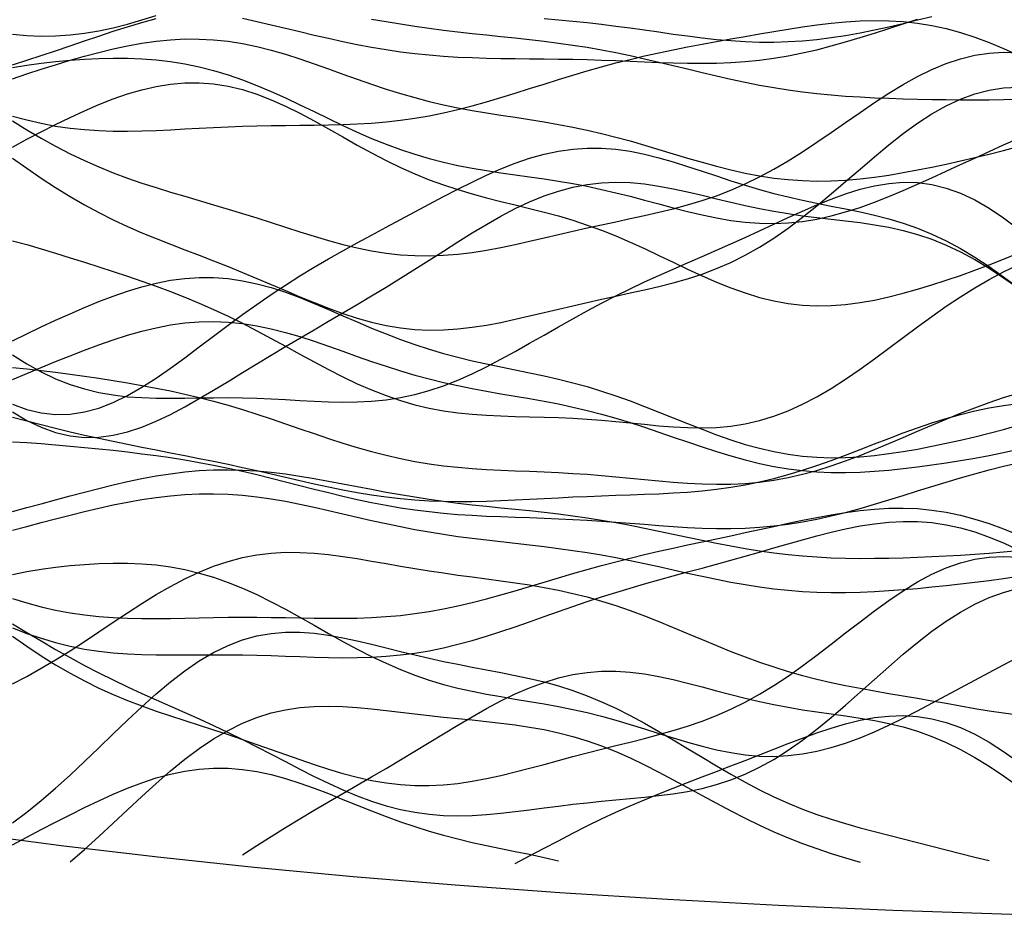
# Model space of a CAD drawing. Extents: x -15.9 to 15.9, y -4.2 to 4.2.
# Tile 4 of 13: x -8.1 to -3, y -4.2 to 0.5. Entities that reach past the tile are written whole.
import ezdxf

# ---------------------------------------------------------------- set-up
doc = ezdxf.new("R2010")
doc.units = 0

msp = doc.modelspace()

# ---------------------------------------------------------------- linework, layer by layer
at = {"layer": 'CNC'}
for points in [[(-8.17983, 0.41413), (-8.10513, 0.40681), (-8.03043, 0.40354), (-7.95573, 0.4044), (-7.88103, 0.40938), (-7.80632, 0.41833), (-7.73162, 0.431), (-7.65692, 0.44706), (-7.58222, 0.46607), (-7.50752, 0.48755), (-7.43282, 0.51095)], [(-8.17983, 0.25402), (-8.10513, 0.27778), (-8.03043, 0.30226), (-7.95573, 0.32735), (-7.88103, 0.35282), (-7.80632, 0.37842), (-7.73162, 0.40381), (-7.65692, 0.42862), (-7.58222, 0.45246), (-7.50752, 0.47491), (-7.43282, 0.49555)], [(-8.17983, -0.01235), (-8.10513, -0.03261), (-8.03043, -0.04988), (-7.95573, -0.06401), (-7.88103, -0.07501), (-7.80632, -0.08294), (-7.73162, -0.08803), (-7.65692, -0.09054), (-7.58222, -0.09086), (-7.50752, -0.08941), (-7.43282, -0.08663), (-7.35811, -0.08298), (-7.28341, -0.07889), (-7.20871, -0.07476), (-7.13401, -0.07091), (-7.05931, -0.06757), (-6.98461, -0.06489), (-6.9099, -0.06291), (-6.8352, -0.06157), (-6.7605, -0.06071), (-6.6858, -0.06011), (-6.6111, -0.05944), (-6.5364, -0.05837), (-6.46169, -0.05651), (-6.38699, -0.05348), (-6.31229, -0.04895), (-6.23759, -0.0426), (-6.16289, -0.03419), (-6.08819, -0.02358), (-6.01348, -0.01069), (-5.93878, 0.00446), (-5.86408, 0.02173), (-5.78938, 0.04092), (-5.71468, 0.06175), (-5.63998, 0.08389), (-5.56527, 0.10694), (-5.49057, 0.13052), (-5.41587, 0.15423), (-5.34117, 0.17772), (-5.26647, 0.20065), (-5.19177, 0.22277), (-5.11706, 0.24389), (-5.04236, 0.26387), (-4.96766, 0.28269), (-4.89296, 0.30036), (-4.81826, 0.31696), (-4.74356, 0.33264), (-4.66885, 0.34754), (-4.59415, 0.36184), (-4.51945, 0.37567), (-4.44475, 0.38916), (-4.37005, 0.40238), (-4.29535, 0.41533), (-4.22064, 0.42793), (-4.14594, 0.44004), (-4.07124, 0.45141), (-3.99654, 0.46174), (-3.92184, 0.47066), (-3.84714, 0.47776), (-3.77243, 0.4826), (-3.69773, 0.48474), (-3.62303, 0.48376), (-3.54833, 0.4793), (-3.47363, 0.47107), (-3.39893, 0.45886), (-3.32422, 0.44257), (-3.24952, 0.42225), (-3.17482, 0.39802), (-3.10012, 0.37017), (-3.02542, 0.3391), (-2.95072, 0.30528)], [(-6.98461, 0.49661), (-6.9099, 0.47985), (-6.8352, 0.46252), (-6.7605, 0.44483), (-6.6858, 0.42701), (-6.6111, 0.40936), (-6.5364, 0.39216), (-6.46169, 0.37571), (-6.38699, 0.36029), (-6.31229, 0.34616), (-6.23759, 0.33349), (-6.16289, 0.32244), (-6.08819, 0.31308), (-6.01348, 0.30542), (-5.93878, 0.29937), (-5.86408, 0.2948), (-5.78938, 0.29153), (-5.71468, 0.28931), (-5.63998, 0.28787), (-5.56527, 0.28693), (-5.49057, 0.28621), (-5.41587, 0.28546), (-5.34117, 0.28447), (-5.26647, 0.28308), (-5.19177, 0.2812), (-5.11706, 0.27883), (-5.04236, 0.27601), (-4.96766, 0.27291), (-4.89296, 0.26972), (-4.81826, 0.26673), (-4.74356, 0.26424), (-4.66885, 0.26261), (-4.59415, 0.26218), (-4.51945, 0.2633), (-4.44475, 0.26629), (-4.37005, 0.2714), (-4.29535, 0.27884), (-4.22064, 0.28873), (-4.14594, 0.30109), (-4.07124, 0.3159), (-3.99654, 0.33299), (-3.92184, 0.35217), (-3.84714, 0.37313), (-3.77243, 0.39552), (-3.69773, 0.41897), (-3.62303, 0.44305), (-3.54833, 0.46736), (-3.47363, 0.49149)], [(-6.31229, 0.49237), (-6.23759, 0.47973), (-6.16289, 0.46752), (-6.08819, 0.45595), (-6.01348, 0.44517), (-5.93878, 0.4352), (-5.86408, 0.42603), (-5.78938, 0.41752), (-5.71468, 0.40951), (-5.63998, 0.40174), (-5.56527, 0.39394), (-5.49057, 0.38585), (-5.41587, 0.37717), (-5.34117, 0.36766), (-5.26647, 0.35711), (-5.19177, 0.34538), (-5.11706, 0.33238), (-5.04236, 0.31811), (-4.96766, 0.30266), (-4.89296, 0.28616), (-4.81826, 0.26883), (-4.74356, 0.25094), (-4.66885, 0.23279), (-4.59415, 0.21471), (-4.51945, 0.19703), (-4.44475, 0.18006), (-4.37005, 0.16408), (-4.29535, 0.14934), (-4.22064, 0.13599), (-4.14594, 0.12417), (-4.07124, 0.1139), (-3.99654, 0.10517), (-3.92184, 0.0979), (-3.84714, 0.09195), (-3.77243, 0.08716), (-3.69773, 0.08335), (-3.62303, 0.08032), (-3.54833, 0.07791), (-3.47363, 0.07597), (-3.39893, 0.07442), (-3.32422, 0.07322), (-3.24952, 0.0724), (-3.17482, 0.07206), (-3.10012, 0.07235), (-3.02542, 0.0735), (-2.95072, 0.07578)], [(-5.41587, 0.49442), (-5.34117, 0.48824), (-5.26647, 0.4814), (-5.19177, 0.47377), (-5.11706, 0.46531), (-5.04236, 0.45605), (-4.96766, 0.4461), (-4.89296, 0.43566), (-4.81826, 0.425), (-4.74356, 0.41442), (-4.66885, 0.40428), (-4.59415, 0.39496), (-4.51945, 0.38682), (-4.44475, 0.38023), (-4.37005, 0.3755), (-4.29535, 0.37289), (-4.22064, 0.3726), (-4.14594, 0.37474), (-4.07124, 0.37935), (-3.99654, 0.3864), (-3.92184, 0.39576), (-3.84714, 0.40726), (-3.77243, 0.42067), (-3.69773, 0.4357), (-3.62303, 0.45206), (-3.54833, 0.46944), (-3.47363, 0.48757), (-3.39893, 0.50617)], [(-8.17983, 0.18122), (-8.10513, 0.20666), (-8.03043, 0.23124), (-7.95573, 0.25494), (-7.88103, 0.27763), (-7.80632, 0.29913), (-7.73162, 0.31915), (-7.65692, 0.33739), (-7.58222, 0.35346), (-7.50752, 0.36699), (-7.43282, 0.37759), (-7.35811, 0.3849), (-7.28341, 0.38863), (-7.20871, 0.38854), (-7.13401, 0.38452), (-7.05931, 0.37655), (-6.98461, 0.36473), (-6.9099, 0.34929), (-6.8352, 0.33058), (-6.7605, 0.30904), (-6.6858, 0.28521), (-6.6111, 0.25969), (-6.5364, 0.23311), (-6.46169, 0.20611), (-6.38699, 0.1793), (-6.31229, 0.15324), (-6.23759, 0.12841), (-6.16289, 0.10518), (-6.08819, 0.08379), (-6.01348, 0.06439), (-5.93878, 0.04696), (-5.86408, 0.03136), (-5.78938, 0.01736), (-5.71468, 0.00461), (-5.63998, -0.00729), (-5.56527, -0.0188), (-5.49057, -0.03038), (-5.41587, -0.04247), (-5.34117, -0.05547), (-5.26647, -0.0697), (-5.19177, -0.08538), (-5.11706, -0.10262), (-5.04236, -0.12142), (-4.96766, -0.14164), (-4.89296, -0.16303), (-4.81826, -0.18526), (-4.74356, -0.20787), (-4.66885, -0.23038), (-4.59415, -0.25225), (-4.51945, -0.27294), (-4.44475, -0.29194), (-4.37005, -0.30877), (-4.29535, -0.32305), (-4.22064, -0.33445), (-4.14594, -0.34279), (-4.07124, -0.34794), (-3.99654, -0.34993), (-3.92184, -0.34887), (-3.84714, -0.34494), (-3.77243, -0.33841), (-3.69773, -0.32959), (-3.62303, -0.31881), (-3.54833, -0.30638), (-3.47363, -0.29261), (-3.39893, -0.27774), (-3.32422, -0.26197), (-3.24952, -0.24539), (-3.17482, -0.22804), (-3.10012, -0.20985), (-3.02542, -0.19069), (-2.95072, -0.17039)], [(-8.17983, -0.03772), (-8.10513, -0.08338), (-8.03043, -0.12729), (-7.95573, -0.16889), (-7.88103, -0.20779), (-7.80632, -0.24378), (-7.73162, -0.27684), (-7.65692, -0.30709), (-7.58222, -0.33483), (-7.50752, -0.36044), (-7.43282, -0.38438), (-7.35811, -0.40716), (-7.28341, -0.42927), (-7.20871, -0.45115), (-7.13401, -0.47319), (-7.05931, -0.49564), (-6.98461, -0.51866), (-6.9099, -0.54223), (-6.8352, -0.56624), (-6.7605, -0.59041), (-6.6858, -0.61436), (-6.6111, -0.63762), (-6.5364, -0.65967), (-6.46169, -0.67995), (-6.38699, -0.69792), (-6.31229, -0.71308), (-6.23759, -0.72503), (-6.16289, -0.73344), (-6.08819, -0.73815), (-6.01348, -0.73909), (-5.93878, -0.73636), (-5.86408, -0.73021), (-5.78938, -0.72096), (-5.71468, -0.70908), (-5.63998, -0.69506), (-5.56527, -0.67945), (-5.49057, -0.66278), (-5.41587, -0.64556), (-5.34117, -0.6282), (-5.26647, -0.61102), (-5.19177, -0.59421), (-5.11706, -0.57782), (-5.04236, -0.56176), (-4.96766, -0.54578), (-4.89296, -0.52953), (-4.81826, -0.51254), (-4.74356, -0.49427), (-4.66885, -0.47417), (-4.59415, -0.45165), (-4.51945, -0.42621), (-4.44475, -0.39741), (-4.37005, -0.36495), (-4.29535, -0.32868), (-4.22064, -0.28862), (-4.14594, -0.24498), (-4.07124, -0.19816), (-3.99654, -0.14876), (-3.92184, -0.09752), (-3.84714, -0.04533), (-3.77243, 0.00682), (-3.69773, 0.05787), (-3.62303, 0.10676), (-3.54833, 0.15246), (-3.47363, 0.19399), (-3.39893, 0.23051), (-3.32422, 0.26131), (-3.24952, 0.28585), (-3.17482, 0.3038), (-3.10012, 0.31499), (-3.02542, 0.31948), (-2.95072, 0.31746)], [(-8.17983, 0.23949), (-8.10513, 0.2517), (-8.03043, 0.26205), (-7.95573, 0.27071), (-7.88103, 0.27776), (-7.80632, 0.28318), (-7.73162, 0.28686), (-7.65692, 0.28862), (-7.58222, 0.2882), (-7.50752, 0.28531), (-7.43282, 0.27966), (-7.35811, 0.27094), (-7.28341, 0.25892), (-7.20871, 0.24344), (-7.13401, 0.22441), (-7.05931, 0.20188), (-6.98461, 0.17602), (-6.9099, 0.14711), (-6.8352, 0.11556), (-6.7605, 0.0819), (-6.6858, 0.04673), (-6.6111, 0.01071), (-6.5364, -0.02545), (-6.46169, -0.06106), (-6.38699, -0.09547), (-6.31229, -0.1281), (-6.23759, -0.15845), (-6.16289, -0.18617), (-6.08819, -0.21104), (-6.01348, -0.23299), (-5.93878, -0.25212), (-5.86408, -0.26864), (-5.78938, -0.28292), (-5.71468, -0.29541), (-5.63998, -0.30663), (-5.56527, -0.31716), (-5.49057, -0.32757), (-5.41587, -0.33838), (-5.34117, -0.35006), (-5.26647, -0.36297), (-5.19177, -0.37735), (-5.11706, -0.39329), (-5.04236, -0.41072), (-4.96766, -0.42945), (-4.89296, -0.44911), (-4.81826, -0.46923), (-4.74356, -0.48922), (-4.66885, -0.50843), (-4.59415, -0.52618), (-4.51945, -0.54177), (-4.44475, -0.55455), (-4.37005, -0.56395), (-4.29535, -0.56946), (-4.22064, -0.57074), (-4.14594, -0.56756), (-4.07124, -0.55984), (-3.99654, -0.54766), (-3.92184, -0.53122), (-3.84714, -0.51084), (-3.77243, -0.48696), (-3.69773, -0.46006), (-3.62303, -0.4307), (-3.54833, -0.39942), (-3.47363, -0.36673), (-3.39893, -0.33312), (-3.32422, -0.29899), (-3.24952, -0.26465), (-3.17482, -0.23033), (-3.10012, -0.19615), (-3.02542, -0.16212), (-2.95072, -0.1282)], [(-8.17983, -0.17316), (-8.10513, -0.13266), (-8.03043, -0.09343), (-7.95573, -0.05556), (-7.88103, -0.01923), (-7.80632, 0.01524), (-7.73162, 0.04743), (-7.65692, 0.07681), (-7.58222, 0.10281), (-7.50752, 0.1248), (-7.43282, 0.14218), (-7.35811, 0.15437), (-7.28341, 0.1609), (-7.20871, 0.16142), (-7.13401, 0.15572), (-7.05931, 0.14377), (-6.98461, 0.12574), (-6.9099, 0.10198), (-6.8352, 0.07303), (-6.7605, 0.03959), (-6.6858, 0.00251), (-6.6111, -0.03727), (-6.5364, -0.07876), (-6.46169, -0.12096), (-6.38699, -0.16289), (-6.31229, -0.20369), (-6.23759, -0.24259), (-6.16289, -0.27902), (-6.08819, -0.31256), (-6.01348, -0.34301), (-5.93878, -0.3704), (-5.86408, -0.39491), (-5.78938, -0.41694), (-5.71468, -0.43701), (-5.63998, -0.45577), (-5.56527, -0.47392), (-5.49057, -0.4922), (-5.41587, -0.51128), (-5.34117, -0.5318), (-5.26647, -0.55426), (-5.19177, -0.579), (-5.11706, -0.60621), (-5.04236, -0.63588), (-4.96766, -0.66779), (-4.89296, -0.70157), (-4.81826, -0.73666), (-4.74356, -0.77239), (-4.66885, -0.80797), (-4.59415, -0.84258), (-4.51945, -0.87535), (-4.44475, -0.9055), (-4.37005, -0.93227), (-4.29535, -0.95506), (-4.22064, -0.97336), (-4.14594, -0.98687), (-4.07124, -0.99542), (-3.99654, -0.99903), (-3.92184, -0.99787), (-3.84714, -0.99224), (-3.77243, -0.98255), (-3.69773, -0.96927), (-3.62303, -0.95293), (-3.54833, -0.93402), (-3.47363, -0.91301), (-3.39893, -0.89028), (-3.32422, -0.86612), (-3.24952, -0.84069), (-3.17482, -0.81402), (-3.10012, -0.78601), (-3.02542, -0.75646), (-2.95072, -0.72507)], [(-8.17983, -0.23051), (-8.10513, -0.28367), (-8.03043, -0.33522), (-7.95573, -0.38446), (-7.88103, -0.43092), (-7.80632, -0.47431), (-7.73162, -0.51458), (-7.65692, -0.55186), (-7.58222, -0.58645), (-7.50752, -0.61879), (-7.43282, -0.6494), (-7.35811, -0.67884), (-7.28341, -0.70767), (-7.20871, -0.73641), (-7.13401, -0.76546), (-7.05931, -0.79511), (-6.98461, -0.82551), (-6.9099, -0.85663), (-6.8352, -0.88828), (-6.7605, -0.92014), (-6.6858, -0.95171), (-6.6111, -0.98244), (-6.5364, -1.01167), (-6.46169, -1.03873), (-6.38699, -1.06296), (-6.31229, -1.08379), (-6.23759, -1.1007), (-6.16289, -1.11334), (-6.08819, -1.1215), (-6.01348, -1.12512), (-5.93878, -1.12435), (-5.86408, -1.11946), (-5.78938, -1.1109), (-5.71468, -1.09921), (-5.63998, -1.08501), (-5.56527, -1.06896), (-5.49057, -1.05172), (-5.41587, -1.03388), (-5.34117, -1.01596), (-5.26647, -0.99832), (-5.19177, -0.98118), (-5.11706, -0.96458), (-5.04236, -0.94841), (-4.96766, -0.93233), (-4.89296, -0.9159), (-4.81826, -0.89851), (-4.74356, -0.87949), (-4.66885, -0.85812), (-4.59415, -0.83366), (-4.51945, -0.80547), (-4.44475, -0.77297), (-4.37005, -0.73575), (-4.29535, -0.6936), (-4.22064, -0.6465), (-4.14594, -0.59466), (-4.07124, -0.53855), (-3.99654, -0.47883), (-3.92184, -0.41639), (-3.84714, -0.35229), (-3.77243, -0.28769), (-3.69773, -0.22387), (-3.62303, -0.16211), (-3.54833, -0.10366), (-3.47363, -0.0497), (-3.39893, -0.00129), (-3.32422, 0.0407), (-3.24952, 0.0756), (-3.17482, 0.10294), (-3.10012, 0.1225), (-3.02542, 0.13426), (-2.95072, 0.13842)], [(-8.17983, -1.51121), (-8.10513, -1.5384), (-8.03043, -1.55615), (-7.95573, -1.56416), (-7.88103, -1.56237), (-7.80632, -1.55101), (-7.73162, -1.53057), (-7.65692, -1.50176), (-7.58222, -1.4655), (-7.50752, -1.42288), (-7.43282, -1.37506), (-7.35811, -1.3233), (-7.28341, -1.2688), (-7.20871, -1.21273), (-7.13401, -1.15614), (-7.05931, -1.09996), (-6.98461, -1.0449), (-6.9099, -0.9915), (-6.8352, -0.94012), (-6.7605, -0.89088), (-6.6858, -0.84376), (-6.6111, -0.79859), (-6.5364, -0.75509), (-6.46169, -0.71291), (-6.38699, -0.67168), (-6.31229, -0.63107), (-6.23759, -0.59078), (-6.16289, -0.55064), (-6.08819, -0.5106), (-6.01348, -0.47074), (-5.93878, -0.43131), (-5.86408, -0.39267), (-5.78938, -0.35534), (-5.71468, -0.31992), (-5.63998, -0.28707), (-5.56527, -0.25747), (-5.49057, -0.2318), (-5.41587, -0.21064), (-5.34117, -0.1945), (-5.26647, -0.18372), (-5.19177, -0.17848), (-5.11706, -0.17878), (-5.04236, -0.18442), (-4.96766, -0.19501), (-4.89296, -0.20999), (-4.81826, -0.22868), (-4.74356, -0.25026), (-4.66885, -0.27387), (-4.59415, -0.29864), (-4.51945, -0.32373), (-4.44475, -0.3484), (-4.37005, -0.37202), (-4.29535, -0.39413), (-4.22064, -0.41449), (-4.14594, -0.43304), (-4.07124, -0.44993), (-3.99654, -0.46553), (-3.92184, -0.48036), (-3.84714, -0.49512), (-3.77243, -0.51057), (-3.69773, -0.52755), (-3.62303, -0.54689), (-3.54833, -0.56937), (-3.47363, -0.59564), (-3.39893, -0.62624), (-3.32422, -0.66149), (-3.24952, -0.70148), (-3.17482, -0.74611), (-3.10012, -0.79501), (-3.02542, -0.84761), (-2.95072, -0.90313)], [(-8.17983, -1.55042), (-8.10513, -1.59503), (-8.03043, -1.63097), (-7.95573, -1.65775), (-7.88103, -1.67511), (-7.80632, -1.68306), (-7.73162, -1.6819), (-7.65692, -1.67213), (-7.58222, -1.65447), (-7.50752, -1.62981), (-7.43282, -1.59915), (-7.35811, -1.56355), (-7.28341, -1.52408), (-7.20871, -1.48177), (-7.13401, -1.43757), (-7.05931, -1.39229), (-6.98461, -1.3466), (-6.9099, -1.30099), (-6.8352, -1.25578), (-6.7605, -1.21111), (-6.6858, -1.16698), (-6.6111, -1.12326), (-6.5364, -1.07972), (-6.46169, -1.03611), (-6.38699, -0.99213), (-6.31229, -0.94756), (-6.23759, -0.90223), (-6.16289, -0.85606), (-6.08819, -0.80914), (-6.01348, -0.76167), (-5.93878, -0.71401), (-5.86408, -0.66665), (-5.78938, -0.62021), (-5.71468, -0.57541), (-5.63998, -0.53299), (-5.56527, -0.49374), (-5.49057, -0.4584), (-5.41587, -0.42763), (-5.34117, -0.402), (-5.26647, -0.3819), (-5.19177, -0.36754), (-5.11706, -0.35897), (-5.04236, -0.35599), (-4.96766, -0.35823), (-4.89296, -0.36515), (-4.81826, -0.37603), (-4.74356, -0.39008), (-4.66885, -0.40641), (-4.59415, -0.42413), (-4.51945, -0.44237), (-4.44475, -0.46037), (-4.37005, -0.47747), (-4.29535, -0.4932), (-4.22064, -0.50727), (-4.14594, -0.51959), (-4.07124, -0.53031), (-3.99654, -0.53977), (-3.92184, -0.54849), (-3.84714, -0.55714), (-3.77243, -0.56652), (-3.69773, -0.57747), (-3.62303, -0.59084), (-3.54833, -0.60744), (-3.47363, -0.628), (-3.39893, -0.65308), (-3.32422, -0.68308), (-3.24952, -0.71819), (-3.17482, -0.75836), (-3.10012, -0.80335), (-3.02542, -0.85267), (-2.95072, -0.90564)], [(-8.17983, -1.25446), (-8.10513, -1.3013), (-8.03043, -1.34267), (-7.95573, -1.37822), (-7.88103, -1.40781), (-7.80632, -1.43155), (-7.73162, -1.44973), (-7.65692, -1.46285), (-7.58222, -1.47157), (-7.50752, -1.47667), (-7.43282, -1.47898), (-7.35811, -1.47936), (-7.28341, -1.47864), (-7.20871, -1.47756), (-7.13401, -1.47676), (-7.05931, -1.47671), (-6.98461, -1.47769), (-6.9099, -1.4798), (-6.8352, -1.48295), (-6.7605, -1.48686), (-6.6858, -1.49108), (-6.6111, -1.49505), (-6.5364, -1.49809), (-6.46169, -1.49951), (-6.38699, -1.49859), (-6.31229, -1.49465), (-6.23759, -1.48713), (-6.16289, -1.47556), (-6.08819, -1.45964), (-6.01348, -1.43923), (-5.93878, -1.41438), (-5.86408, -1.3853), (-5.78938, -1.35238), (-5.71468, -1.31614), (-5.63998, -1.27718), (-5.56527, -1.23622), (-5.49057, -1.19395), (-5.41587, -1.1511), (-5.34117, -1.10829), (-5.26647, -1.06611), (-5.19177, -1.02497), (-5.11706, -0.9852), (-5.04236, -0.94695), (-4.96766, -0.91024), (-4.89296, -0.87494), (-4.81826, -0.84084), (-4.74356, -0.80762), (-4.66885, -0.77493), (-4.59415, -0.74242), (-4.51945, -0.70977), (-4.44475, -0.67674), (-4.37005, -0.64321), (-4.29535, -0.60918), (-4.22064, -0.57484), (-4.14594, -0.54055), (-4.07124, -0.50684), (-3.99654, -0.47437), (-3.92184, -0.44398), (-3.84714, -0.41659), (-3.77243, -0.39318), (-3.69773, -0.37474), (-3.62303, -0.36222), (-3.54833, -0.3565), (-3.47363, -0.3583), (-3.39893, -0.36817), (-3.32422, -0.38646), (-3.24952, -0.41326), (-3.17482, -0.44844), (-3.10012, -0.4916), (-3.02542, -0.54211), (-2.95072, -0.59913)], [(-8.17983, -0.66045), (-8.10513, -0.68084), (-8.03043, -0.70269), (-7.95573, -0.72549), (-7.88103, -0.74885), (-7.80632, -0.77253), (-7.73162, -0.79645), (-7.65692, -0.82066), (-7.58222, -0.84532), (-7.50752, -0.87066), (-7.43282, -0.89698), (-7.35811, -0.9246), (-7.28341, -0.95381), (-7.20871, -0.98484), (-7.13401, -1.01784), (-7.05931, -1.05285), (-6.98461, -1.08977), (-6.9099, -1.12838), (-6.8352, -1.16833), (-6.7605, -1.20914), (-6.6858, -1.25022), (-6.6111, -1.29095), (-6.5364, -1.33064), (-6.46169, -1.3686), (-6.38699, -1.40419), (-6.31229, -1.43684), (-6.23759, -1.4661), (-6.16289, -1.49164), (-6.08819, -1.5133), (-6.01348, -1.53107), (-5.93878, -1.5451), (-5.86408, -1.55572), (-5.78938, -1.56337), (-5.71468, -1.5686), (-5.63998, -1.57203), (-5.56527, -1.57433), (-5.49057, -1.57611), (-5.41587, -1.57797), (-5.34117, -1.58039), (-5.26647, -1.58374), (-5.19177, -1.58821), (-5.11706, -1.59384), (-5.04236, -1.60049), (-4.96766, -1.60781), (-4.89296, -1.61533), (-4.81826, -1.62241), (-4.74356, -1.62834), (-4.66885, -1.63231), (-4.59415, -1.6335), (-4.51945, -1.63113), (-4.44475, -1.62448), (-4.37005, -1.61293), (-4.29535, -1.59603), (-4.22064, -1.5735), (-4.14594, -1.54524), (-4.07124, -1.51137), (-3.99654, -1.47221), (-3.92184, -1.42826), (-3.84714, -1.38018), (-3.77243, -1.32877), (-3.69773, -1.27493), (-3.62303, -1.21959), (-3.54833, -1.16372), (-3.47363, -1.10823), (-3.39893, -1.05397), (-3.32422, -1.00169), (-3.24952, -0.952), (-3.17482, -0.90539), (-3.10012, -0.86216), (-3.02542, -0.8225), (-2.95072, -0.78645)], [(-8.17983, -1.18055), (-8.10513, -1.1444), (-8.03043, -1.10891), (-7.95573, -1.07419), (-7.88103, -1.04045), (-7.80632, -1.00799), (-7.73162, -0.97722), (-7.65692, -0.94861), (-7.58222, -0.92269), (-7.50752, -0.9), (-7.43282, -0.88109), (-7.35811, -0.86647), (-7.28341, -0.85656), (-7.20871, -0.8517), (-7.13401, -0.85208), (-7.05931, -0.85775), (-6.98461, -0.8686), (-6.9099, -0.88438), (-6.8352, -0.90464), (-6.7605, -0.92884), (-6.6858, -0.95629), (-6.6111, -0.98623), (-6.5364, -1.01785), (-6.46169, -1.05032), (-6.38699, -1.08285), (-6.31229, -1.11472), (-6.23759, -1.14529), (-6.16289, -1.17407), (-6.08819, -1.20072), (-6.01348, -1.22505), (-5.93878, -1.24704), (-5.86408, -1.26685), (-5.78938, -1.28477), (-5.71468, -1.3012), (-5.63998, -1.31666), (-5.56527, -1.33171), (-5.49057, -1.34692), (-5.41587, -1.36285), (-5.34117, -1.38), (-5.26647, -1.39878), (-5.19177, -1.41947), (-5.11706, -1.44223), (-5.04236, -1.46704), (-4.96766, -1.49376), (-4.89296, -1.52209), (-4.81826, -1.55159), (-4.74356, -1.58172), (-4.66885, -1.61187), (-4.59415, -1.64138), (-4.51945, -1.66958), (-4.44475, -1.69583), (-4.37005, -1.71954), (-4.29535, -1.74022), (-4.22064, -1.75748), (-4.14594, -1.77107), (-4.07124, -1.78087), (-3.99654, -1.78688), (-3.92184, -1.78923), (-3.84714, -1.78816), (-3.77243, -1.78398), (-3.69773, -1.77707), (-3.62303, -1.76781), (-3.54833, -1.75659), (-3.47363, -1.74375), (-3.39893, -1.72956), (-3.32422, -1.71422), (-3.24952, -1.69781), (-3.17482, -1.68031), (-3.10012, -1.6616), (-3.02542, -1.64147), (-2.95072, -1.61961)], [(-8.17983, -1.38198), (-8.10513, -1.35039), (-8.03043, -1.31918), (-7.95573, -1.28846), (-7.88103, -1.25844), (-7.80632, -1.22938), (-7.73162, -1.20164), (-7.65692, -1.17565), (-7.58222, -1.15187), (-7.50752, -1.13079), (-7.43282, -1.11288), (-7.35811, -1.09859), (-7.28341, -1.0883), (-7.20871, -1.08229), (-7.13401, -1.08076), (-7.05931, -1.08376), (-6.98461, -1.09121), (-6.9099, -1.10289), (-6.8352, -1.11846), (-6.7605, -1.13745), (-6.6858, -1.1593), (-6.6111, -1.18335), (-6.5364, -1.20895), (-6.46169, -1.23537), (-6.38699, -1.26197), (-6.31229, -1.28812), (-6.23759, -1.31328), (-6.16289, -1.33704), (-6.08819, -1.3591), (-6.01348, -1.37929), (-5.93878, -1.39759), (-5.86408, -1.41412), (-5.78938, -1.42912), (-5.71468, -1.44293), (-5.63998, -1.45595), (-5.56527, -1.46867), (-5.49057, -1.48155), (-5.41587, -1.49507), (-5.34117, -1.50964), (-5.26647, -1.5256), (-5.19177, -1.54319), (-5.11706, -1.56254), (-5.04236, -1.58365), (-4.96766, -1.60639), (-4.89296, -1.63051), (-4.81826, -1.65567), (-4.74356, -1.6814), (-4.66885, -1.7072), (-4.59415, -1.73253), (-4.51945, -1.75682), (-4.44475, -1.77955), (-4.37005, -1.80023), (-4.29535, -1.81844), (-4.22064, -1.83388), (-4.14594, -1.84633), (-4.07124, -1.85569), (-3.99654, -1.86196), (-3.92184, -1.86526), (-3.84714, -1.86577), (-3.77243, -1.86376), (-3.69773, -1.85953), (-3.62303, -1.85341), (-3.54833, -1.8457), (-3.47363, -1.83667), (-3.39893, -1.82655), (-3.32422, -1.81548), (-3.24952, -1.80351), (-3.17482, -1.79061), (-3.10012, -1.77666), (-3.02542, -1.76145), (-2.95072, -1.74472)], [(-8.17983, -1.31913), (-8.10513, -1.32647), (-8.03043, -1.33495), (-7.95573, -1.34428), (-7.88103, -1.35426), (-7.80632, -1.36478), (-7.73162, -1.3758), (-7.65692, -1.38737), (-7.58222, -1.39958), (-7.50752, -1.4126), (-7.43282, -1.42659), (-7.35811, -1.44173), (-7.28341, -1.45819), (-7.20871, -1.47609), (-7.13401, -1.49551), (-7.05931, -1.51644), (-6.98461, -1.5388), (-6.9099, -1.56244), (-6.8352, -1.5871), (-6.7605, -1.61249), (-6.6858, -1.63822), (-6.6111, -1.66388), (-6.5364, -1.68903), (-6.46169, -1.71325), (-6.38699, -1.73612), (-6.31229, -1.75728), (-6.23759, -1.77645), (-6.16289, -1.79342), (-6.08819, -1.80807), (-6.01348, -1.82041), (-5.93878, -1.83051), (-5.86408, -1.83859), (-5.78938, -1.84489), (-5.71468, -1.84977), (-5.63998, -1.85361), (-5.56527, -1.85681), (-5.49057, -1.85976), (-5.41587, -1.86284), (-5.34117, -1.86633), (-5.26647, -1.87048), (-5.19177, -1.87541), (-5.11706, -1.88115), (-5.04236, -1.88763), (-4.96766, -1.89465), (-4.89296, -1.90192), (-4.81826, -1.90906), (-4.74356, -1.91563), (-4.66885, -1.92114), (-4.59415, -1.92509), (-4.51945, -1.92698), (-4.44475, -1.92636), (-4.37005, -1.92285), (-4.29535, -1.91613), (-4.22064, -1.90601), (-4.14594, -1.89239), (-4.07124, -1.87532), (-3.99654, -1.85493), (-3.92184, -1.8315), (-3.84714, -1.80538), (-3.77243, -1.77701), (-3.69773, -1.74689), (-3.62303, -1.71553), (-3.54833, -1.68349), (-3.47363, -1.65128), (-3.39893, -1.61937), (-3.32422, -1.5882), (-3.24952, -1.5581), (-3.17482, -1.52935), (-3.10012, -1.50213), (-3.02542, -1.47653), (-2.95072, -1.45258)], [(-8.17983, -1.57848), (-8.10513, -1.59759), (-8.03043, -1.61666), (-7.95573, -1.63539), (-7.88103, -1.65355), (-7.80632, -1.67101), (-7.73162, -1.68772), (-7.65692, -1.7037), (-7.58222, -1.71905), (-7.50752, -1.73392), (-7.43282, -1.74849), (-7.35811, -1.76296), (-7.28341, -1.77754), (-7.20871, -1.79238), (-7.13401, -1.80762), (-7.05931, -1.82335), (-6.98461, -1.83958), (-6.9099, -1.85626), (-6.8352, -1.87326), (-6.7605, -1.89043), (-6.6858, -1.9075), (-6.6111, -1.92422), (-6.5364, -1.94029), (-6.46169, -1.95539), (-6.38699, -1.96924), (-6.31229, -1.98158), (-6.23759, -1.99219), (-6.16289, -2.00093), (-6.08819, -2.0077), (-6.01348, -2.0125), (-5.93878, -2.01541), (-5.86408, -2.01657), (-5.78938, -2.01618), (-5.71468, -2.0145), (-5.63998, -2.01181), (-5.56527, -2.00842), (-5.49057, -2.00463), (-5.41587, -2.00069), (-5.34117, -1.99685), (-5.26647, -1.99325), (-5.19177, -1.98999), (-5.11706, -1.98707), (-5.04236, -1.98443), (-4.96766, -1.9819), (-4.89296, -1.97926), (-4.81826, -1.97621), (-4.74356, -1.97242), (-4.66885, -1.96752), (-4.59415, -1.96116), (-4.51945, -1.953), (-4.44475, -1.94273), (-4.37005, -1.93012), (-4.29535, -1.91502), (-4.22064, -1.89735), (-4.14594, -1.87717), (-4.07124, -1.85462), (-3.99654, -1.82993), (-3.92184, -1.80344), (-3.84714, -1.77558), (-3.77243, -1.74682), (-3.69773, -1.71768), (-3.62303, -1.6887), (-3.54833, -1.66042), (-3.47363, -1.63335), (-3.39893, -1.60795), (-3.32422, -1.58462), (-3.24952, -1.56369), (-3.17482, -1.54539), (-3.10012, -1.52987), (-3.02542, -1.51718), (-2.95072, -1.50731)], [(-8.17983, -1.70621), (-8.10513, -1.71063), (-8.03043, -1.71591), (-7.95573, -1.72187), (-7.88103, -1.72837), (-7.80632, -1.73532), (-7.73162, -1.7427), (-7.65692, -1.75056), (-7.58222, -1.75897), (-7.50752, -1.76804), (-7.43282, -1.7779), (-7.35811, -1.78869), (-7.28341, -1.80051), (-7.20871, -1.81347), (-7.13401, -1.82762), (-7.05931, -1.84294), (-6.98461, -1.85937), (-6.9099, -1.8768), (-6.8352, -1.89504), (-6.7605, -1.91384), (-6.6858, -1.93295), (-6.6111, -1.95203), (-6.5364, -1.97077), (-6.46169, -1.98884), (-6.38699, -2.00594), (-6.31229, -2.0218), (-6.23759, -2.03621), (-6.16289, -2.04899), (-6.08819, -2.06009), (-6.01348, -2.06947), (-5.93878, -2.07723), (-5.86408, -2.08348), (-5.78938, -2.08844), (-5.71468, -2.09236), (-5.63998, -2.09552), (-5.56527, -2.09821), (-5.49057, -2.10073), (-5.41587, -2.10335), (-5.34117, -2.10631), (-5.26647, -2.10975), (-5.19177, -2.1138), (-5.11706, -2.11847), (-5.04236, -2.12371), (-4.96766, -2.12937), (-4.89296, -2.13524), (-4.81826, -2.14104), (-4.74356, -2.14645), (-4.66885, -2.15111), (-4.59415, -2.15464), (-4.51945, -2.15667), (-4.44475, -2.15688), (-4.37005, -2.15497), (-4.29535, -2.15071), (-4.22064, -2.14394), (-4.14594, -2.1346), (-4.07124, -2.1227), (-3.99654, -2.10834), (-3.92184, -2.09172), (-3.84714, -2.07308), (-3.77243, -2.05275), (-3.69773, -2.03107), (-3.62303, -2.00844), (-3.54833, -1.98523), (-3.47363, -1.96182), (-3.39893, -1.93856), (-3.32422, -1.91576), (-3.24952, -1.89365), (-3.17482, -1.87245), (-3.10012, -1.85226), (-3.02542, -1.83318), (-2.95072, -1.81521)], [(-8.17983, -2.06902), (-8.10513, -2.04867), (-8.03043, -2.02825), (-7.95573, -2.00786), (-7.88103, -1.98763), (-7.80632, -1.96777), (-7.73162, -1.94853), (-7.65692, -1.93018), (-7.58222, -1.91304), (-7.50752, -1.89743), (-7.43282, -1.88368), (-7.35811, -1.87207), (-7.28341, -1.86286), (-7.20871, -1.85626), (-7.13401, -1.8524), (-7.05931, -1.85135), (-6.98461, -1.85307), (-6.9099, -1.85745), (-6.8352, -1.8643), (-6.7605, -1.87336), (-6.6858, -1.8843), (-6.6111, -1.89674), (-6.5364, -1.91027), (-6.46169, -1.92449), (-6.38699, -1.93899), (-6.31229, -1.9534), (-6.23759, -1.96739), (-6.16289, -1.9807), (-6.08819, -1.99314), (-6.01348, -2.00461), (-5.93878, -2.01508), (-5.86408, -2.0246), (-5.78938, -2.03331), (-5.71468, -2.04139), (-5.63998, -2.04908), (-5.56527, -2.05665), (-5.49057, -2.06438), (-5.41587, -2.07253), (-5.34117, -2.08135), (-5.26647, -2.09104), (-5.19177, -2.10174), (-5.11706, -2.11352), (-5.04236, -2.12639), (-4.96766, -2.14028), (-4.89296, -2.15505), (-4.81826, -2.17048), (-4.74356, -2.18633), (-4.66885, -2.2023), (-4.59415, -2.21808), (-4.51945, -2.23334), (-4.44475, -2.24777), (-4.37005, -2.26111), (-4.29535, -2.27311), (-4.22064, -2.2836), (-4.14594, -2.29245), (-4.07124, -2.29961), (-3.99654, -2.30509), (-3.92184, -2.30895), (-3.84714, -2.31131), (-3.77243, -2.31232), (-3.69773, -2.31214), (-3.62303, -2.31097), (-3.54833, -2.30897), (-3.47363, -2.30628), (-3.39893, -2.30302), (-3.32422, -2.29925), (-3.24952, -2.29498), (-3.17482, -2.29016), (-3.10012, -2.28469), (-3.02542, -2.27841), (-2.95072, -2.27115)], [(-8.17983, -2.16655), (-8.10513, -2.14623), (-8.03043, -2.1262), (-7.95573, -2.10654), (-7.88103, -2.08736), (-7.80632, -2.06885), (-7.73162, -2.05122), (-7.65692, -2.03476), (-7.58222, -2.01975), (-7.50752, -2.0065), (-7.43282, -1.99533), (-7.35811, -1.98652), (-7.28341, -1.98032), (-7.20871, -1.9769), (-7.13401, -1.97638), (-7.05931, -1.9788), (-6.98461, -1.9841), (-6.9099, -1.99214), (-6.8352, -2.00269), (-6.7605, -2.01545), (-6.6858, -2.03003), (-6.6111, -2.04604), (-6.5364, -2.063), (-6.46169, -2.08049), (-6.38699, -2.09805), (-6.31229, -2.1153), (-6.23759, -2.13187), (-6.16289, -2.1475), (-6.08819, -2.16199), (-6.01348, -2.17525), (-5.93878, -2.18725), (-5.86408, -2.19808), (-5.78938, -2.20789), (-5.71468, -2.21691), (-5.63998, -2.22541), (-5.56527, -2.23369), (-5.49057, -2.24208), (-5.41587, -2.25088), (-5.34117, -2.26035), (-5.26647, -2.27073), (-5.19177, -2.28216), (-5.11706, -2.29474), (-5.04236, -2.30846), (-4.96766, -2.32324), (-4.89296, -2.33891), (-4.81826, -2.35524), (-4.74356, -2.37194), (-4.66885, -2.38867), (-4.59415, -2.40507), (-4.51945, -2.42078), (-4.44475, -2.43545), (-4.37005, -2.44876), (-4.29535, -2.46044), (-4.22064, -2.47029), (-4.14594, -2.47815), (-4.07124, -2.48397), (-3.99654, -2.48775), (-3.92184, -2.48957), (-3.84714, -2.48954), (-3.77243, -2.48784), (-3.69773, -2.48467), (-3.62303, -2.48024), (-3.54833, -2.47476), (-3.47363, -2.46841), (-3.39893, -2.46134), (-3.32422, -2.45363), (-3.24952, -2.44534), (-3.17482, -2.43645), (-3.10012, -2.42688), (-3.02542, -2.4165), (-2.95072, -2.40514)], [(-8.17983, -2.52159), (-8.10513, -2.54457), (-8.03043, -2.56468), (-7.95573, -2.58177), (-7.88103, -2.59577), (-7.80632, -2.60675), (-7.73162, -2.61488), (-7.65692, -2.62042), (-7.58222, -2.62372), (-7.50752, -2.62518), (-7.43282, -2.62524), (-7.35811, -2.62434), (-7.28341, -2.62291), (-7.20871, -2.62133), (-7.13401, -2.61993), (-7.05931, -2.61895), (-6.98461, -2.61852), (-6.9099, -2.61872), (-6.8352, -2.61947), (-6.7605, -2.62064), (-6.6858, -2.62199), (-6.6111, -2.62324), (-6.5364, -2.62403), (-6.46169, -2.624), (-6.38699, -2.62279), (-6.31229, -2.62005), (-6.23759, -2.61548), (-6.16289, -2.60884), (-6.08819, -2.59999), (-6.01348, -2.58884), (-5.93878, -2.57543), (-5.86408, -2.55986), (-5.78938, -2.54234), (-5.71468, -2.52313), (-5.63998, -2.50255), (-5.56527, -2.48097), (-5.49057, -2.45876), (-5.41587, -2.43628), (-5.34117, -2.41388), (-5.26647, -2.39186), (-5.19177, -2.37044), (-5.11706, -2.3498), (-5.04236, -2.33002), (-4.96766, -2.31113), (-4.89296, -2.29308), (-4.81826, -2.27577), (-4.74356, -2.25903), (-4.66885, -2.24271), (-4.59415, -2.22662), (-4.51945, -2.21061), (-4.44475, -2.19455), (-4.37005, -2.1784), (-4.29535, -2.16214), (-4.22064, -2.14588), (-4.14594, -2.12978), (-4.07124, -2.11411), (-3.99654, -2.0992), (-3.92184, -2.08547), (-3.84714, -2.07336), (-3.77243, -2.06337), (-3.69773, -2.05598), (-3.62303, -2.05165), (-3.54833, -2.05083), (-3.47363, -2.05384), (-3.39893, -2.06096), (-3.32422, -2.07233), (-3.24952, -2.08798), (-3.17482, -2.10782), (-3.10012, -2.13163), (-3.02542, -2.15906), (-2.95072, -2.18967)], [(-8.17983, -2.67341), (-8.10513, -2.70256), (-8.03043, -2.72835), (-7.95573, -2.75054), (-7.88103, -2.76905), (-7.80632, -2.78394), (-7.73162, -2.7954), (-7.65692, -2.80373), (-7.58222, -2.80933), (-7.50752, -2.81269), (-7.43282, -2.81432), (-7.35811, -2.81475), (-7.28341, -2.8145), (-7.20871, -2.81402), (-7.13401, -2.81371), (-7.05931, -2.81385), (-6.98461, -2.81462), (-6.9099, -2.81609), (-6.8352, -2.8182), (-6.7605, -2.82077), (-6.6858, -2.82352), (-6.6111, -2.82612), (-6.5364, -2.82815), (-6.46169, -2.82916), (-6.38699, -2.82872), (-6.31229, -2.82642), (-6.23759, -2.82189), (-6.16289, -2.81486), (-6.08819, -2.80514), (-6.01348, -2.79264), (-5.93878, -2.77739), (-5.86408, -2.75953), (-5.78938, -2.73928), (-5.71468, -2.71697), (-5.63998, -2.69299), (-5.56527, -2.66776), (-5.49057, -2.64171), (-5.41587, -2.6153), (-5.34117, -2.58891), (-5.26647, -2.56289), (-5.19177, -2.53751), (-5.11706, -2.51296), (-5.04236, -2.48933), (-4.96766, -2.46664), (-4.89296, -2.44481), (-4.81826, -2.42369), (-4.74356, -2.4031), (-4.66885, -2.38281), (-4.59415, -2.36261), (-4.51945, -2.34229), (-4.44475, -2.32171), (-4.37005, -2.30079), (-4.29535, -2.27954), (-4.22064, -2.25807), (-4.14594, -2.2366), (-4.07124, -2.21546), (-3.99654, -2.19507), (-3.92184, -2.17595), (-3.84714, -2.15866), (-3.77243, -2.14382), (-3.69773, -2.13204), (-3.62303, -2.12392), (-3.54833, -2.12), (-3.47363, -2.12074), (-3.39893, -2.12647), (-3.32422, -2.13742), (-3.24952, -2.15366), (-3.17482, -2.17509), (-3.10012, -2.20147), (-3.02542, -2.23243), (-2.95072, -2.26744)], [(-8.17983, -2.96484), (-8.10513, -2.92607), (-8.03043, -2.88432), (-7.95573, -2.83986), (-7.88103, -2.7931), (-7.80632, -2.74459), (-7.73162, -2.69496), (-7.65692, -2.64497), (-7.58222, -2.59542), (-7.50752, -2.54717), (-7.43282, -2.50107), (-7.35811, -2.45793), (-7.28341, -2.41849), (-7.20871, -2.3834), (-7.13401, -2.35316), (-7.05931, -2.32811), (-6.98461, -2.30845), (-6.9099, -2.29416), (-6.8352, -2.28509), (-6.7605, -2.2809), (-6.6858, -2.28113), (-6.6111, -2.28519), (-6.5364, -2.29243), (-6.46169, -2.30215), (-6.38699, -2.31364), (-6.31229, -2.32623), (-6.23759, -2.33932), (-6.16289, -2.35241), (-6.08819, -2.36511), (-6.01348, -2.37718), (-5.93878, -2.3885), (-5.86408, -2.39911), (-5.78938, -2.40919), (-5.71468, -2.41899), (-5.63998, -2.42888), (-5.56527, -2.43929), (-5.49057, -2.45064), (-5.41587, -2.46336), (-5.34117, -2.47785), (-5.26647, -2.49442), (-5.19177, -2.51328), (-5.11706, -2.53454), (-5.04236, -2.55818), (-4.96766, -2.58407), (-4.89296, -2.61194), (-4.81826, -2.64142), (-4.74356, -2.67207), (-4.66885, -2.70339), (-4.59415, -2.73483), (-4.51945, -2.76588), (-4.44475, -2.79603), (-4.37005, -2.82484), (-4.29535, -2.85197), (-4.22064, -2.87717), (-4.14594, -2.9003), (-4.07124, -2.92134), (-3.99654, -2.94038), (-3.92184, -2.95762), (-3.84714, -2.97332), (-3.77243, -2.9878), (-3.69773, -3.00142), (-3.62303, -3.0145), (-3.54833, -3.02734), (-3.47363, -3.04018), (-3.39893, -3.05315), (-3.32422, -3.06628), (-3.24952, -3.07945), (-3.17482, -3.09244), (-3.10012, -3.10487), (-3.02542, -3.11629), (-2.95072, -3.12611)], [(-8.17983, -2.71774), (-8.10513, -2.76941), (-8.03043, -2.81901), (-7.95573, -2.8659), (-7.88103, -2.90964), (-7.80632, -2.95003), (-7.73162, -2.98702), (-7.65692, -3.02078), (-7.58222, -3.05164), (-7.50752, -3.08003), (-7.43282, -3.1065), (-7.35811, -3.13161), (-7.28341, -3.15592), (-7.20871, -3.17995), (-7.13401, -3.20412), (-7.05931, -3.22875), (-6.98461, -3.25399), (-6.9099, -3.27986), (-6.8352, -3.30621), (-6.7605, -3.33275), (-6.6858, -3.35904), (-6.6111, -3.38458), (-6.5364, -3.40875), (-6.46169, -3.43095), (-6.38699, -3.45056), (-6.31229, -3.46703), (-6.23759, -3.47988), (-6.16289, -3.48877), (-6.08819, -3.49348), (-6.01348, -3.49397), (-5.93878, -3.49033), (-5.86408, -3.48283), (-5.78938, -3.47185), (-5.71468, -3.45788), (-5.63998, -3.44151), (-5.56527, -3.42333), (-5.49057, -3.40395), (-5.41587, -3.38392), (-5.34117, -3.36373), (-5.26647, -3.34372), (-5.19177, -3.32412), (-5.11706, -3.30499), (-5.04236, -3.28622), (-4.96766, -3.26755), (-4.89296, -3.24859), (-4.81826, -3.22881), (-4.74356, -3.20763), (-4.66885, -3.18441), (-4.59415, -3.15854), (-4.51945, -3.12943), (-4.44475, -3.09661), (-4.37005, -3.05975), (-4.29535, -3.01868), (-4.22064, -2.97345), (-4.14594, -2.9243), (-4.07124, -2.87168), (-3.99654, -2.81626), (-3.92184, -2.7589), (-3.84714, -2.70059), (-3.77243, -2.64246), (-3.69773, -2.58567), (-3.62303, -2.53144), (-3.54833, -2.48092), (-3.47363, -2.4352), (-3.39893, -2.39522), (-3.32422, -2.36178), (-3.24952, -2.33545), (-3.17482, -2.31663), (-3.10012, -2.30547), (-3.02542, -2.30191), (-2.95072, -2.3057)], [(-8.17983, -2.39597), (-8.10513, -2.38148), (-8.03043, -2.36915), (-7.95573, -2.35881), (-7.88103, -2.35035), (-7.80632, -2.3438), (-7.73162, -2.33929), (-7.65692, -2.33703), (-7.58222, -2.33733), (-7.50752, -2.34052), (-7.43282, -2.34696), (-7.35811, -2.35699), (-7.28341, -2.3709), (-7.20871, -2.38887), (-7.13401, -2.41099), (-7.05931, -2.43723), (-6.98461, -2.46737), (-6.9099, -2.5011), (-6.8352, -2.53791), (-6.7605, -2.57722), (-6.6858, -2.6183), (-6.6111, -2.66038), (-6.5364, -2.70264), (-6.46169, -2.74427), (-6.38699, -2.7845), (-6.31229, -2.82264), (-6.23759, -2.85814), (-6.16289, -2.89057), (-6.08819, -2.91968), (-6.01348, -2.94538), (-5.93878, -2.96777), (-5.86408, -2.98713), (-5.78938, -3.00386), (-5.71468, -3.0185), (-5.63998, -3.03167), (-5.56527, -3.04403), (-5.49057, -3.05624), (-5.41587, -3.06893), (-5.34117, -3.08264), (-5.26647, -3.09779), (-5.19177, -3.11466), (-5.11706, -3.13336), (-5.04236, -3.15381), (-4.96766, -3.17578), (-4.89296, -3.19885), (-4.81826, -3.22245), (-4.74356, -3.24591), (-4.66885, -3.26847), (-4.59415, -3.28932), (-4.51945, -3.30767), (-4.44475, -3.32273), (-4.37005, -3.33384), (-4.29535, -3.34043), (-4.22064, -3.34207), (-4.14594, -3.3385), (-4.07124, -3.32964), (-3.99654, -3.31556), (-3.92184, -3.2965), (-3.84714, -3.27284), (-3.77243, -3.24509), (-3.69773, -3.21382), (-3.62303, -3.17966), (-3.54833, -3.14325), (-3.47363, -3.10519), (-3.39893, -3.06604), (-3.32422, -3.02627), (-3.24952, -2.98625), (-3.17482, -2.94624), (-3.10012, -2.90636), (-3.02542, -2.86665), (-2.95072, -2.82705)], [(-8.17983, -2.65232), (-8.10513, -2.69734), (-8.03043, -2.74213), (-7.95573, -2.78598), (-7.88103, -2.82839), (-7.80632, -2.86905), (-7.73162, -2.90783), (-7.65692, -2.94482), (-7.58222, -2.98023), (-7.50752, -3.01441), (-7.43282, -3.0478), (-7.35811, -3.08087), (-7.28341, -3.11406), (-7.20871, -3.1478), (-7.13401, -3.18239), (-7.05931, -3.21803), (-6.98461, -3.25477), (-6.9099, -3.29249), (-6.8352, -3.33095), (-6.7605, -3.36974), (-6.6858, -3.40831), (-6.6111, -3.44605), (-6.5364, -3.48228), (-6.46169, -3.51629), (-6.38699, -3.54743), (-6.31229, -3.5751), (-6.23759, -3.5988), (-6.16289, -3.61818), (-6.08819, -3.63306), (-6.01348, -3.64342), (-5.93878, -3.64941), (-5.86408, -3.65137), (-5.78938, -3.64977), (-5.71468, -3.64518), (-5.63998, -3.63826), (-5.56527, -3.62971), (-5.49057, -3.6202), (-5.41587, -3.61034), (-5.34117, -3.60065), (-5.26647, -3.5915), (-5.19177, -3.5831), (-5.11706, -3.57546), (-5.04236, -3.56842), (-4.96766, -3.56162), (-4.89296, -3.55454), (-4.81826, -3.5465), (-4.74356, -3.53675), (-4.66885, -3.52447), (-4.59415, -3.50883), (-4.51945, -3.48907), (-4.44475, -3.4645), (-4.37005, -3.43461), (-4.29535, -3.39903), (-4.22064, -3.35765), (-4.14594, -3.31056), (-4.07124, -3.25811), (-3.99654, -3.20087), (-3.92184, -3.13963), (-3.84714, -3.07535), (-3.77243, -3.00914), (-3.69773, -2.94222), (-3.62303, -2.87582), (-3.54833, -2.8112), (-3.47363, -2.74951), (-3.39893, -2.69184), (-3.32422, -2.6391), (-3.24952, -2.59202), (-3.17482, -2.55116), (-3.10012, -2.51682), (-3.02542, -2.48916), (-2.95072, -2.46809)], [(-8.17983, -3.68766), (-8.10513, -3.6318), (-8.03043, -3.57159), (-7.95573, -3.50742), (-7.88103, -3.43988), (-7.80632, -3.36975), (-7.73162, -3.29797), (-7.65692, -3.22562), (-7.58222, -3.15388), (-7.50752, -3.08396), (-7.43282, -3.01712), (-7.35811, -2.95452), (-7.28341, -2.89724), (-7.20871, -2.84623), (-7.13401, -2.80219), (-7.05931, -2.76566), (-6.98461, -2.73688), (-6.9099, -2.71587), (-6.8352, -2.7024), (-6.7605, -2.69597), (-6.6858, -2.69594), (-6.6111, -2.70145), (-6.5364, -2.71156), (-6.46169, -2.72527), (-6.38699, -2.74155), (-6.31229, -2.75944), (-6.23759, -2.77807), (-6.16289, -2.79672), (-6.08819, -2.81482), (-6.01348, -2.83203), (-5.93878, -2.84818), (-5.86408, -2.86333), (-5.78938, -2.87771), (-5.71468, -2.89172), (-5.63998, -2.90588), (-5.56527, -2.92079), (-5.49057, -2.93708), (-5.41587, -2.95538), (-5.34117, -2.97623), (-5.26647, -3.00009), (-5.19177, -3.02727), (-5.11706, -3.05793), (-5.04236, -3.09204), (-4.96766, -3.12939), (-4.89296, -3.16962), (-4.81826, -3.21218), (-4.74356, -3.25643), (-4.66885, -3.30165), (-4.59415, -3.34707), (-4.51945, -3.39191), (-4.44475, -3.43546), (-4.37005, -3.47709), (-4.29535, -3.5163), (-4.22064, -3.55273), (-4.14594, -3.58619), (-4.07124, -3.61664), (-3.99654, -3.64422), (-3.92184, -3.66922), (-3.84714, -3.69201), (-3.77243, -3.71307), (-3.69773, -3.73289), (-3.62303, -3.75197), (-3.54833, -3.77073), (-3.47363, -3.78951), (-3.39893, -3.80851), (-3.32422, -3.82775), (-3.24952, -3.84708), (-3.17482, -3.86617), (-3.10012, -3.88448)], [(-6.98461, -3.85401), (-6.9099, -3.80593), (-6.8352, -3.75869), (-6.7605, -3.71246), (-6.6858, -3.66722), (-6.6111, -3.62283), (-6.5364, -3.57906), (-6.46169, -3.53563), (-6.38699, -3.49225), (-6.31229, -3.44863), (-6.23759, -3.4046), (-6.16289, -3.36005), (-6.08819, -3.31502), (-6.01348, -3.26969), (-5.93878, -3.22438), (-5.86408, -3.17954), (-5.78938, -3.13576), (-5.71468, -3.09372), (-5.63998, -3.05413), (-5.56527, -3.01776), (-5.49057, -2.9853), (-5.41587, -2.9574), (-5.34117, -2.9346), (-5.26647, -2.91727), (-5.19177, -2.90563), (-5.11706, -2.89967), (-5.04236, -2.89923), (-4.96766, -2.90391), (-4.89296, -2.91317), (-4.81826, -2.9263), (-4.74356, -2.94251), (-4.66885, -2.96091), (-4.59415, -2.98063), (-4.51945, -3.00082), (-4.44475, -3.0207), (-4.37005, -3.03965), (-4.29535, -3.05719), (-4.22064, -3.07305), (-4.14594, -3.08715), (-4.07124, -3.09964), (-3.99654, -3.11087), (-3.92184, -3.12136), (-3.84714, -3.13179), (-3.77243, -3.14294), (-3.69773, -3.15565), (-3.62303, -3.17077), (-3.54833, -3.1891), (-3.47363, -3.21133), (-3.39893, -3.23803), (-3.32422, -3.26956), (-3.24952, -3.3061), (-3.17482, -3.34758), (-3.10012, -3.39372), (-3.02542, -3.44401), (-2.95072, -3.49775)], [(-7.88103, -3.89044), (-7.80632, -3.82624), (-7.73162, -3.75906), (-7.65692, -3.68996), (-7.58222, -3.62008), (-7.50752, -3.55065), (-7.43282, -3.4829), (-7.35811, -3.41802), (-7.28341, -3.35713), (-7.20871, -3.3012), (-7.13401, -3.25104), (-7.05931, -3.20724), (-6.98461, -3.17017), (-6.9099, -3.13997), (-6.8352, -3.11653), (-6.7605, -3.09954), (-6.6858, -3.08848), (-6.6111, -3.08268), (-6.5364, -3.08136), (-6.46169, -3.08366), (-6.38699, -3.08872), (-6.31229, -3.0957), (-6.23759, -3.10384), (-6.16289, -3.11251), (-6.08819, -3.12123), (-6.01348, -3.12968), (-5.93878, -3.13772), (-5.86408, -3.1454), (-5.78938, -3.15292), (-5.71468, -3.16064), (-5.63998, -3.16899), (-5.56527, -3.17852), (-5.49057, -3.18977), (-5.41587, -3.20328), (-5.34117, -3.21953), (-5.26647, -3.23889), (-5.19177, -3.26161), (-5.11706, -3.28781), (-5.04236, -3.31742), (-4.96766, -3.35024), (-4.89296, -3.38588), (-4.81826, -3.42384), (-4.74356, -3.46353), (-4.66885, -3.50426), (-4.59415, -3.54533), (-4.51945, -3.58604), (-4.44475, -3.62575), (-4.37005, -3.66392), (-4.29535, -3.7001), (-4.22064, -3.73402), (-4.14594, -3.76554), (-4.07124, -3.79469), (-3.99654, -3.82165), (-3.92184, -3.84673), (-3.84714, -3.87034), (-3.77243, -3.89296)], [(-5.56527, -3.89872), (-5.49057, -3.85966), (-5.41587, -3.82011), (-5.34117, -3.78068), (-5.26647, -3.74188), (-5.19177, -3.70413), (-5.11706, -3.66773), (-5.04236, -3.63282), (-4.96766, -3.59945), (-4.89296, -3.56751), (-4.81826, -3.53681), (-4.74356, -3.5071), (-4.66885, -3.47807), (-4.59415, -3.44939), (-4.51945, -3.42079), (-4.44475, -3.39206), (-4.37005, -3.36309), (-4.29535, -3.33389), (-4.22064, -3.30461), (-4.14594, -3.27558), (-4.07124, -3.24725), (-3.99654, -3.22022), (-3.92184, -3.19523), (-3.84714, -3.17309), (-3.77243, -3.15465), (-3.69773, -3.1408), (-3.62303, -3.13236), (-3.54833, -3.13009), (-3.47363, -3.13463), (-3.39893, -3.14643), (-3.32422, -3.16578), (-3.24952, -3.19273), (-3.17482, -3.22713), (-3.10012, -3.26859), (-3.02542, -3.31651), (-2.95072, -3.37011)], [(-8.17983, -3.80178), (-8.10513, -3.7625), (-8.03043, -3.72336), (-7.95573, -3.68452), (-7.88103, -3.64626), (-7.80632, -3.60893), (-7.73162, -3.57299), (-7.65692, -3.53899), (-7.58222, -3.5075), (-7.50752, -3.47915), (-7.43282, -3.45454), (-7.35811, -3.43423), (-7.28341, -3.41869), (-7.20871, -3.40832), (-7.13401, -3.40335), (-7.05931, -3.40388), (-6.98461, -3.40983), (-6.9099, -3.42097), (-6.8352, -3.4369), (-6.7605, -3.45708), (-6.6858, -3.48083), (-6.6111, -3.50742), (-6.5364, -3.53603), (-6.46169, -3.56583), (-6.38699, -3.59603), (-6.31229, -3.62588), (-6.23759, -3.65474), (-6.16289, -3.68211), (-6.08819, -3.70761), (-6.01348, -3.73103), (-5.93878, -3.75235), (-5.86408, -3.77168), (-5.78938, -3.78929), (-5.71468, -3.80557), (-5.63998, -3.82101), (-5.56527, -3.83615), (-5.49057, -3.85154), (-5.41587, -3.86773), (-5.34117, -3.88522)], [(-8.38742, -3.7455), (-7.91273, -3.8073), (-7.42467, -3.86475), (-6.92309, -3.9178), (-6.40774, -3.9664), (-5.87822, -4.01051), (-5.33394, -4.05008), (-4.77402, -4.08508), (-4.19718, -4.11549), (-3.60147, -4.14126), (-2.98389, -4.16238), (-2.33943, -4.17883), (-1.65885, -4.19059), (-0.92078, -4.19765), (0, -4.2)]]:
    msp.add_lwpolyline(points, dxfattribs=at)

doc.saveas('drawing.dxf')
